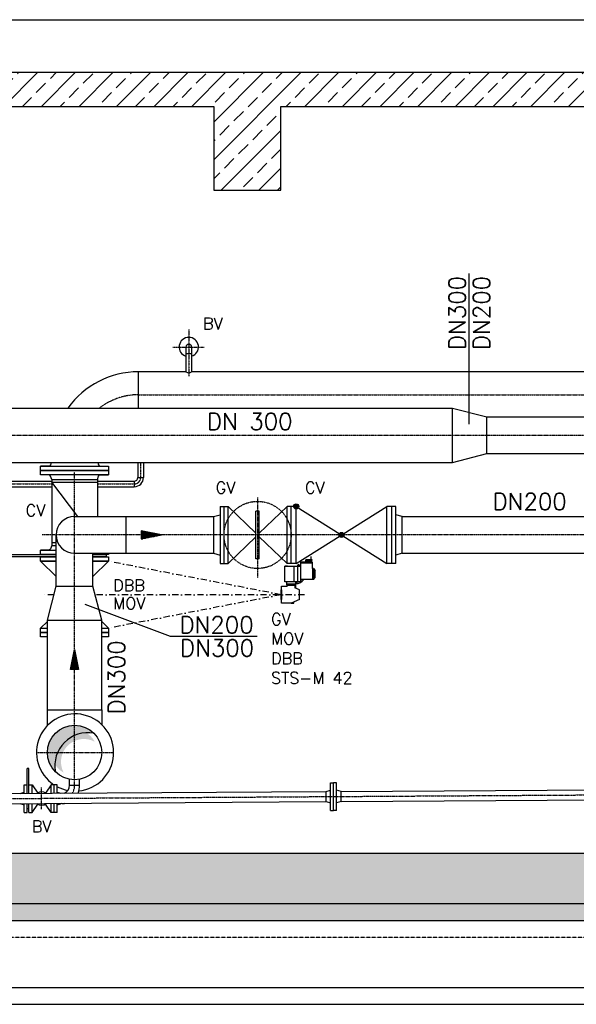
# Model space of a CAD drawing. Header units: millimetres. Extents: x -197187 to 241957296, y -45270 to 70505.
# Tile 97 of 116: x 74854 to 78172, y -28310 to -22445. Entities that reach past the tile are written whole.
import ezdxf
from ezdxf.enums import TextEntityAlignment as Align

# ---------------------------------------------------------------- set-up
doc = ezdxf.new("R2010")
doc.units = ezdxf.units.MM
doc.header["$LTSCALE"] = 0.5
doc.linetypes.add('DASHDOT', pattern=[1, 0.5, -0.25, 0, -0.25])
doc.linetypes.add('HIDDEN', pattern=[0.375, 0.25, -0.125])
for name, color, linetype in [('21', 7, 'Continuous'), ('41', 7, 'Continuous'), ('42', 7, 'Continuous'), ('45', 7, 'Continuous'), ('P-MU025ENTLÜ', 7, 'Continuous'), ('P-MU050ENTL', 7, 'Continuous'), ('P-MU150AUSL', 7, 'Continuous'), ('P-MU150EINL', 7, 'Continuous'), ('P-MU200EINL', 7, 'Continuous'), ('P-MU250AUSL1', 7, 'Continuous'), ('P-MU300AUSL', 7, 'Continuous')]:
    doc.layers.add(name, color=color, linetype=linetype)
doc.styles.add('ROMANS', font='ROMANS', dxfattribs={"height": 0.2})
pattern_1 = [(45, (123557.7247622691, -877.6500483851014), (-112.2532015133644, 112.2532015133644), []), (45, (123669.9780122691, -877.6500483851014), (-112.2532015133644, 112.2532015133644), [79.375, -39.6875])]

# ---------------------------------------------------------------- blocks, each defined once
blk = doc.blocks.new('FPFEIL')
at = {"layer": '41', "color": 7, "linetype": 'Continuous'}
for p, q in [((-99.99980000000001, 18.5851), (-92.9259, 18.5851)), ((-99.99980000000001, 15.7051), (-78.52590000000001, 15.7051)), ((-99.99980000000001, 12.8251), (-64.1259, 12.8251)), ((-99.99980000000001, 12.8251), (-64.1259, 12.8251)), ((-99.99980000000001, 9.9452), (-49.7259, 9.9452)), ((-99.99980000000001, 7.0652), (-35.3259, 7.0652)), ((-99.99980000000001, 4.1852), (-20.926, 4.1852)), ((-99.99980000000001, 4.1852), (-20.926, 4.1852)), ((-99.99980000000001, 1.3052), (-6.526000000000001, 1.3052)), ((-99.99980000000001, -1.5748), (-7.874000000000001, -1.5748)), ((-99.99980000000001, -4.454800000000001), (-22.274, -4.454800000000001)), ((-99.99980000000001, -4.454800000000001), (-22.274, -4.454800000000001)), ((-99.99980000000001, -7.3348), (-36.6739, -7.3348)), ((-99.99980000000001, -10.2148), (-51.0739, -10.2148)), ((-99.99980000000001, -13.0948), (-65.4739, -13.0948)), ((-99.99980000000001, -13.0948), (-65.4739, -13.0948)), ((-99.99980000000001, -15.9748), (-79.8739, -15.9748)), ((-99.99980000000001, -18.8548), (-94.2739, -18.8548))]:
    blk.add_line(p, q, dxfattribs=at)
blk.add_lwpolyline([(0, 0), (-99.99980000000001, -20), (-99.99980000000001, 20), (0, 0)], close=True, dxfattribs=at)

msp = doc.modelspace()

# ---------------------------------------------------------------- hatches: boundary and pattern name
at = {"lineweight": 5}
h = msp.add_hatch(dxfattribs=at)
h.set_pattern_fill('ANSI33', color=256, scale=25)
h.set_pattern_definition(pattern_1)
h.paths.add_polyline_path([(80638.29109379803, -22760.15967597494), (71680.85854826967, -22760.15967597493), (71680.85854826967, -22960.89771979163), (76010.79109379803, -22960.89771979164), (76010.79109379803, -23460.89771979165), (76410.79109379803, -23460.89771979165), (76410.79109379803, -22960.89771979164), (80150.79109379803, -22960.89771979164), (80150.79109379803, -23460.89771979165), (80550.79109379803, -23460.89771979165), (80550.79109379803, -22960.89771979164), (80638.29109379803, -22960.89771979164)])
h.paths.add_polyline_path([(80728.29109379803, -22760.15967597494), (80638.29109379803, -22760.15967597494), (80638.29109379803, -22960.89771979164), (80728.29109379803, -22960.89771979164)])
h.paths.add_polyline_path([(80980.79109379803, -22760.15967597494), (80728.29109379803, -22760.15967597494), (80728.29109379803, -22960.89771979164), (80980.79109379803, -22960.89771979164)])
h.paths.add_polyline_path([(81233.29109379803, -22760.15967597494), (80980.79109379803, -22760.15967597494), (80980.79109379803, -22960.89771979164), (81233.29109379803, -22960.89771979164)])
h.paths.add_polyline_path([(81323.29109379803, -22760.15967597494), (81233.29109379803, -22760.15967597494), (81233.29109379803, -22960.89771979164), (81323.29109379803, -22960.89771979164)])
h.paths.add_polyline_path([(84871.50332208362, -22960.89771979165), (84871.50332208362, -22760.15967597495), (81323.29109379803, -22760.15967597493), (81323.29109379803, -22960.89771979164)])
h = msp.add_hatch(dxfattribs=at)
h.set_pattern_fill('ANSI33', color=256, scale=25)
h.set_pattern_definition(pattern_1)
h.paths.add_polyline_path([(71830.79109379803, -22980.89771979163), (71850.79109379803, -22960.89771979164), (72060.79109379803, -22960.89771979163), (72080.79109379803, -22980.89771979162), (72080.79109379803, -27409.87194976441), (84480.79109379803, -27409.87194976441), (84480.79109379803, -22980.89771979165), (84500.79109379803, -22960.89771979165), (84710.79109379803, -22960.89771979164), (84730.79109379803, -22980.89771979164), (84730.79109379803, -27709.87194976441), (71830.79109379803, -27709.87194976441)])
h = msp.add_hatch(color=256)
h.dxf.hatch_style = 1
h.paths.add_polyline_path([(75120.54153757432, -26749.62239354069), (75066.27515058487, -26695.35600655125, 0.4142135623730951), (75066.27515058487, -26924.38789297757, -0.247011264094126)])
h.paths.add_polyline_path([(75295.30703701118, -26695.35600655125, 0.4142135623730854), (75066.27515058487, -26695.35600655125), (75120.54153757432, -26749.62239354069, -0.2470112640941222)])
h = msp.add_hatch(dxfattribs=at)
h.set_pattern_fill('ANSI36', color=256, scale=10)
h.set_pattern_definition([(45, (123557.7247622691, -101318.064885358), (16.83798022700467, 61.73926083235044), [79.375, -15.875, 0, -15.875])])
h.paths.add_polyline_path([(72080.79109379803, -27709.87194976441), (71630.79109379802, -27709.87194976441), (71630.79109379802, -27809.87194976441), (72080.79109379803, -27809.87194976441)])
h.paths.add_polyline_path([(72980.79109379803, -27709.87194976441), (72080.79109379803, -27709.87194976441), (72080.79109379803, -27809.87194976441), (72980.79109379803, -27809.87194976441)])
h.paths.add_polyline_path([(84930.79109379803, -27709.87194976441), (72980.79109379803, -27709.87194976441), (72980.79109379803, -27809.87194976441), (84930.79109379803, -27809.87194976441)])
at = {"layer": 'P-MU150AUSL', "linetype": 'Continuous'}
h = msp.add_hatch(color=256, dxfattribs=at)
edge = h.paths.add_edge_path()
edge.add_arc((73540.79109422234, -26809.87194955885), 84.14999952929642, 29.12381668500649, 241.8286833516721)
edge.add_arc((73574.57399379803, -26843.09784976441), 84.14999999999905, 61.82868333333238, 209.1238166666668, ccw=False)
edge = h.paths.add_edge_path()
edge.add_arc((74380.79109540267, -26809.87195022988), 136.5000003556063, 27.967090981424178, 241.53511598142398, ccw=False)
edge.add_arc((74436.29159379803, -26865.8567497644), 136.4999999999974, 61.53511666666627, 207.9670916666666)
edge.add_arc((75180.79109540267, -26809.87195022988), 136.5000003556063, 27.967090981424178, 241.53511598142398, ccw=False)
edge.add_arc((75236.29159379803, -26865.8567497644), 136.4999999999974, 61.53511666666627, 207.9670916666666)

# ---------------------------------------------------------------- linework, layer by layer
for p, q in [((73282.79109379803, -22444.735659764), (84871.50332208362, -22444.735659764)), ((76010.79109379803, -22960.89771979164), (76010.79109379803, -23460.89771979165)), ((76410.79109379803, -23460.89771979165), (76410.79109379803, -22960.89771979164)), ((76010.79109379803, -23460.89771979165), (76410.79109379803, -23460.89771979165)), ((76598.58352819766, -25676.88798013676), (76527.6171206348, -25676.88798013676)), ((76527.6171206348, -25676.88798013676), (76527.6171206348, -25793.31785488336)), ((76598.58352819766, -25682.61834954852), (76527.6171206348, -25682.61834954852)), ((76596.04994853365, -25662.61078566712), (76559.38235442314, -25662.61078566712)), ((76598.58352819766, -25713.71938329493), (76598.58352819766, -25676.88798013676)), ((76489.13347243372, -25793.31785488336), (76489.13347243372, -25700.02015994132)), ((76512.05495008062, -25793.31785488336), (76512.05495008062, -25700.02015994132)), ((76604.31389760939, -25713.71938329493), (76598.58352819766, -25713.71938329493)), ((76600.09817581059, -25713.71938329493), (76600.09817581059, -25779.61863152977)), ((76604.31389760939, -25713.71938329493), (76615.77463643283, -25725.18012211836)), ((76604.31389760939, -25713.71938329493), (76604.31389760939, -25779.61863152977)), ((76615.77463643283, -25768.15789270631), (76615.77463643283, -25725.18012211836)), ((76443.29051713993, -25805.8618349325), (76500.59421125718, -25805.8618349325)), ((76604.31389760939, -25779.61863152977), (76527.6171206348, -25779.61863152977)), ((76604.31389760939, -25779.61863152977), (76615.77463643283, -25768.15789270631)), ((76443.29051713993, -25809.64140327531), (76449.02088655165, -25815.37177268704)), ((76494.86384184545, -25815.37177268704), (76449.02088655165, -25815.37177268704)), ((76449.02088655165, -25815.37177268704), (76449.02088655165, -25819.73121741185)), ((76500.59421125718, -25809.64140327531), (76494.86384184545, -25815.37177268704)), ((76494.86384184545, -25815.37177268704), (76494.86384184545, -25829.49889254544)), ((76522.36961502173, -25841.22010270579), (76494.86384184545, -25829.49889254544)), ((76522.36961502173, -25898.52379682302), (76522.36961502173, -25841.22010270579)), ((76522.36961502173, -25898.52379682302), (76471.94236419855, -25920.01268211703)), ((76471.94236419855, -25920.01268211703), (76487.09454570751, -25920.01268211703)), ((76487.09454570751, -25920.01268211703), (76487.09454570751, -25913.55578658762)), ((75018.84109379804, -26555.87194976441), (75018.84109379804, -26021.87194976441)), ((75018.84109379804, -26021.87194976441), (75342.74109379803, -26021.87194976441)), ((75342.74109379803, -26555.87194976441), (75342.74109379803, -26021.87194976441)), ((75018.84109379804, -26555.87194976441), (75342.74109379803, -26555.87194976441)), ((75018.84109379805, -26649.52307933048), (75018.84109379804, -26555.87194976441)), ((75342.74109379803, -26555.87194976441), (75342.74109379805, -26643.68732734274))]:
    msp.add_line(p, q)
for points in [[(84871.50332208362, -22760.15967597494), (71680.85854826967, -22760.15967597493), (71680.85854826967, -22960.89771979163), (76010.79109379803, -22960.89771979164)], [(76410.79109379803, -22960.89771979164), (80150.79109379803, -22960.89771979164)], [(75071.24109379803, -25644.87194976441), (74552.29109379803, -25644.87194976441), (74552.29109379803, -25629.87194976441), (75071.24109379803, -25629.87194976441)], [(75290.34109379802, -25629.87194976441), (75369.29109379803, -25629.87194976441), (75369.29109379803, -25644.87194976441), (75290.34109379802, -25644.87194976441)], [(76554.8317669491, -25665.475970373), (76590.83354169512, -25665.475970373), (76590.83354169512, -25676.88798013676), (76536.70681026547, -25676.88798013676)], [(76563.93294189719, -25659.74560096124), (76596.04994853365, -25659.74560096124), (76596.04994853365, -25665.475970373), (76554.8317669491, -25665.475970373)], [(76563.93294189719, -25659.74560096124), (76590.83354169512, -25659.74560096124), (76590.83354169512, -25642.80818627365)], [(76527.6171206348, -25793.31785488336), (76434.69496302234, -25793.31785488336), (76434.69496302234, -25700.02015994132), (76527.6171206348, -25700.02015994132)], [(76443.29051713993, -25793.31785488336), (76443.29051713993, -25809.64140327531), (76500.59421125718, -25809.64140327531), (76500.59421125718, -25793.31785488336)], [(76471.94236419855, -25920.01268211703), (76414.6386700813, -25920.01268211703), (76414.6386700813, -25819.73121741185), (76449.02088655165, -25819.73121741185)]]:
    msp.add_lwpolyline(points)
msp.add_lwpolyline([(76412.34652231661, -25898.52379682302), (76412.34652231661, -25841.22010270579), (76414.6386700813, -25841.22010270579), (76414.6386700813, -25898.52379682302)], close=True)
msp.add_circle((75180.79109379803, -26809.87194976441), 161.9499999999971)
for centre, radius, start, end in [((76500.59421125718, -26148.37983190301), 453.1766833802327, 96.75989440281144, 98.36138331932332), ((76500.59421125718, -26148.37983190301), 453.1766833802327, 86.58142675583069, 89.12260578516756), ((76500.59421125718, -25746.66900741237), 57.30369411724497, 61.86350905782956, 76.20022950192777), ((76500.59421125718, -25746.66900741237), 57.30369411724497, 270, 324.900367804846), ((76500.59421125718, -25746.66900741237), 48.70813999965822, 270, 286.7200656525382), ((76500.59421125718, -25746.66900741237), 48.70813999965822, 303.6964219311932, 317.4315457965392), ((75259.49617329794, -26888.57702926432), 196.5115303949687, 79.50015368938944, 190.4998463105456)]:
    msp.add_arc(centre, radius, start, end)
at = {"layer": '21', "linetype": 'Continuous', "ltscale": 10}
for p, q in [((75071.24109379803, -25818.87194976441), (75290.34109379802, -25818.87194976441)), ((72080.79109379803, -27409.87194976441), (84480.79109379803, -27409.87194976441)), ((71630.79109379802, -27709.87194976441), (84930.79109379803, -27709.87194976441)), ((71830.79109379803, -27709.87194976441), (84730.79109379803, -27709.87194976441)), ((71630.79109379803, -27809.87194976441), (84930.79109379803, -27809.87194976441))]:
    msp.add_line(p, q, dxfattribs=at)
at = {"layer": '21', "linetype": 'HIDDEN', "ltscale": 10}
msp.add_line((72080.79109379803, -27909.87194976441), (84480.79109379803, -27909.87194976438), dxfattribs=at)
at = {"layer": '21', "linetype": 'Continuous'}
for p, q in [((71630.79109379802, -28209.87194976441), (84930.79109379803, -28209.87194976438)), ((71630.79109379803, -28309.87194976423), (84930.79109379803, -28309.87194976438))]:
    msp.add_line(p, q, dxfattribs=at)
at = {"layer": '41', "linetype": 'Continuous', "ltscale": 10}
for p, q in [((75071.24109379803, -25818.87194976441), (75071.24109379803, -25513.87194976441)), ((75290.34109379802, -25818.87194976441), (75290.34109379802, -25623.42194976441))]:
    msp.add_line(p, q, dxfattribs=at)
at = {"layer": '45', "linetype": 'DASHDOT', "ltscale": 10}
msp.add_line((75561.79109379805, -24678.87194976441), (79861.24109379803, -24678.87194976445), dxfattribs=at)
at = {"layer": 'P-MU025ENTLÜ', "linetype": 'DASHDOT', "ltscale": 10}
for p, q in [((75861.79109379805, -24289.44754989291), (75861.79109379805, -24569.68954989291)), ((75766.81889379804, -24394.57194989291), (75952.63629379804, -24394.57194989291)), ((75574.79109379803, -25081.82194976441), (75574.79109379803, -25171.87194976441)), ((74552.38722179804, -25209.87194976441), (75044.29109379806, -25209.87194976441)), ((75317.29109379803, -25209.87194976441), (75536.79109379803, -25209.87194976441))]:
    msp.add_line(p, q, dxfattribs=at)
at = {"layer": 'P-MU025ENTLÜ', "linetype": 'Continuous', "ltscale": 10}
for p, q in [((75557.94109379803, -25081.82194976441), (75557.94109379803, -25171.87194976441)), ((75591.64109379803, -25081.82194976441), (75591.64109379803, -25171.87194976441)), ((74547.87229799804, -25193.0219497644), (75044.29109379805, -25193.0219497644)), ((75317.29109379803, -25193.0219497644), (75536.79109379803, -25193.0219497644)), ((75536.79109379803, -25193.0219497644), (75536.79109379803, -25226.7219497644)), ((75557.94109379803, -25171.87194976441), (75591.64109379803, -25171.87194976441)), ((74610.79109379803, -25226.7219497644), (75044.29109379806, -25226.7219497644)), ((75317.29109379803, -25226.7219497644), (75536.79109379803, -25226.7219497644))]:
    msp.add_line(p, q, dxfattribs=at)
at = {"layer": 'P-MU025ENTLÜ', "linetype": 'HIDDEN', "ltscale": 10}
msp.add_arc((75536.79109379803, -25171.87194976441), 38, 270, 0, dxfattribs=at)
at = {"layer": 'P-MU025ENTLÜ', "linetype": 'Continuous', "ltscale": 10}
for radius in [21.15, 54.85]:
    msp.add_arc((75536.79109379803, -25171.87194976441), radius, 270, 0, dxfattribs=at)
at = {"layer": 'P-MU050ENTL', "linetype": 'Continuous', "ltscale": 10}
for p, q in [((74909.08869379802, -26904.26394976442), (74899.08869379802, -26904.26394976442)), ((74899.08869379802, -27053.35334976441), (74899.08869379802, -26904.26394976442)), ((74909.08869379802, -27053.29084976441), (74909.08869379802, -26904.26394976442)), ((75150.44009379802, -27003.97654976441), (75150.44009379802, -26968.95249319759)), ((75210.85769379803, -27004.05814976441), (75210.85769379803, -26969.00649052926)), ((74881.08869379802, -27001.76394976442), (74899.08869379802, -27001.76394976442)), ((74881.08869379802, -27053.4658497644), (74881.08869379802, -27001.76394976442)), ((74909.08869379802, -27001.76394976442), (74927.08869379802, -27001.76394976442)), ((74927.08869379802, -27001.76394976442), (74961.35139379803, -27051.35474976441)), ((74927.08869379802, -27053.17824976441), (74927.08869379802, -27001.76394976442)), ((75041.08869379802, -27001.76394976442), (75006.82599379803, -27051.35474976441)), ((75077.08869379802, -27001.76394976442), (75041.08869379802, -27001.76394976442)), ((75041.08869379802, -27052.46564976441), (75041.08869379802, -27001.76394976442)), ((75059.08869379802, -27052.3531497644), (75059.08869379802, -27001.76394976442)), ((75077.08869379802, -27052.24054976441), (75077.08869379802, -27001.76394976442)), ((75150.44009379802, -27003.97654976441), (75210.85769379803, -27004.05814976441)), ((76767.9246466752, -27041.67041207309), (80912.98109379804, -27015.75792007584)), ((72444.92166290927, -27068.69532274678), (76679.9858957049, -27042.22015420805)), ((74855.92019379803, -27053.62314976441), (74881.08869379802, -27046.87924976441)), ((75077.08869379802, -27046.87924976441), (75096.64109379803, -27052.11834976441)), ((76769.97757627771, -27101.95883450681), (80915.0329528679, -27076.04634920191)), ((72446.97810820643, -27128.98372320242), (76679.98109379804, -27102.52144038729)), ((74854.08869379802, -27114.41394976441), (74881.08869379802, -27121.64864976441)), ((74881.08869379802, -27166.76394976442), (74881.08869379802, -27113.76714976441)), ((74899.08869379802, -27166.76394976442), (74899.08869379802, -27113.6545497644)), ((74909.08869379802, -27146.26394976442), (74899.08869379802, -27146.26394976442)), ((74909.08869379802, -27166.76394976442), (74909.08869379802, -27113.5920497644)), ((74927.08869379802, -27166.76394976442), (74927.08869379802, -27113.47954976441)), ((74927.08869379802, -27166.76394976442), (74961.35139379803, -27117.17314976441)), ((75041.08869379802, -27166.76394976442), (75006.82599379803, -27117.17314976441)), ((75041.08869379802, -27166.76394976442), (75041.08869379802, -27112.76684976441)), ((75059.08869379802, -27166.76394976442), (75059.08869379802, -27112.65434976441)), ((75077.08869379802, -27166.76394976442), (75077.08869379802, -27112.5418497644)), ((75077.08869379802, -27121.64864976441), (75095.93869379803, -27116.5976497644)), ((75104.08869379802, -27114.41394976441), (75090.38729379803, -27118.08524976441)), ((75104.08869379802, -27114.41394976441), (75104.08869379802, -27112.3730497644)), ((74881.08869379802, -27166.76394976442), (74899.08869379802, -27166.76394976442)), ((74909.08869379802, -27166.76394976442), (74927.08869379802, -27166.76394976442)), ((75077.08869379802, -27166.76394976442), (75041.08869379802, -27166.76394976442))]:
    msp.add_line(p, q, dxfattribs=at)
at = {"layer": 'P-MU050ENTL', "linetype": 'DASHDOT', "ltscale": 10}
for p, q in [((74984.08869379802, -27147.6888497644), (74984.08869379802, -27017.5773497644)), ((72280.79109379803, -27099.87194976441), (81078.79109379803, -27044.87194976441))]:
    msp.add_line(p, q, dxfattribs=at)
at = {"layer": 'P-MU050ENTL', "linetype": 'Continuous'}
for p, q in [((76679.98109379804, -27042.22144088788), (76706.98109379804, -27034.98674088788)), ((76706.98109379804, -27154.87144088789), (76706.98109379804, -26989.87144088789)), ((76706.98109379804, -26989.87144088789), (76724.98109379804, -26989.87144088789)), ((76724.98109379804, -27154.87144088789), (76724.98109379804, -26989.87144088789)), ((76742.98109379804, -26989.87144088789), (76724.98109379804, -26989.87144088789)), ((76742.98109379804, -27154.87144088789), (76742.98109379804, -26989.87144088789)), ((76769.98109379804, -27042.22144088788), (76742.98109379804, -27034.98674088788)), ((76679.98109379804, -27102.52144088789), (76679.98109379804, -27042.22144088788)), ((76769.98109379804, -27102.52144088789), (76769.60409379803, -27042.22254088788)), ((76769.98109379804, -27102.52144088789), (76769.98109379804, -27042.22144088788)), ((76679.98109379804, -27102.52144088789), (76706.98109379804, -27109.75614088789)), ((76706.98109379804, -27154.87144088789), (76724.98109379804, -27154.87144088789)), ((76742.98109379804, -27154.87144088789), (76724.98109379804, -27154.87144088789)), ((76769.98109379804, -27102.52144088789), (76742.98109379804, -27109.75614088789))]:
    msp.add_line(p, q, dxfattribs=at)
at = {"layer": 'P-MU050ENTL', "linetype": 'Continuous', "ltscale": 10}
for centre, radius, start, end in [((75104.79109379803, -27008.2648497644), 45.85, 287.5265833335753, 5.366686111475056), ((75104.79109379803, -27008.2648497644), 106.15, 335.9842833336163, 2.271236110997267), ((74984.08869379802, -27084.26394976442), 40, 52.17462777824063, 128.5417222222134), ((74984.08869379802, -27084.26394976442), 40, 226.5339499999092, 314.1823999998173), ((75104.08869379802, -27008.26394976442), 106.15, 270, 281.6172972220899)]:
    msp.add_arc(centre, radius, start, end, dxfattribs=at)
at = {"layer": 'P-MU050ENTL', "linetype": 'DASHDOT', "ltscale": 10}
msp.add_arc((75104.90989379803, -27008.26504976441), 76, 325.1599055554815, 3.20379999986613, dxfattribs=at)
at = {"layer": 'P-MU150AUSL'}
for start, end in [(275.6733898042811, 236.5435556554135), (242.3761308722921, 259.3813963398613)]:
    msp.add_arc((75183.73269379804, -26809.87194976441), 230.0021739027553, start, end, dxfattribs=at)
at = {"layer": 'P-MU150EINL', "linetype": 'DASHDOT', "ltscale": 10}
msp.add_arc((75561.79109379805, -25059.87194976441), 381, 90, 127.5783926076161, dxfattribs=at)
at = {"layer": 'P-MU200EINL'}
for p, q in [((75844.94109379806, -24394.57194989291), (75844.94109379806, -24474.57194989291)), ((75878.64109379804, -24394.57194989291), (75878.64109379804, -24474.57194989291)), ((75844.94109379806, -24432.57194989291), (75878.64109379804, -24432.57194989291)), ((75844.94109379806, -24474.57194989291), (75844.94109379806, -24542.3719498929)), ((75878.64109379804, -24474.57194989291), (75878.64109379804, -24542.3719498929)), ((75561.79109379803, -24757.92194976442), (75561.79109379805, -24542.37194976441)), ((75844.94109379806, -24542.37194976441), (75561.79109379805, -24542.37194976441)), ((79365.34109379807, -24542.37194976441), (75878.64109379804, -24542.37194976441)), ((75044.29109379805, -25183.87194976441), (75317.29109379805, -25183.87194976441)), ((75044.29109379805, -25183.87194976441), (75044.29109379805, -25559.87194976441)), ((75044.29109379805, -25199.87194976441), (75317.29109379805, -25199.87194976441)), ((75199.33234379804, -25404.32194976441), (75044.29109379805, -25199.87194976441)), ((75317.29109379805, -25183.87194976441), (75317.29109379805, -25404.32194976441)), ((75044.29109379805, -25559.87194976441), (75071.24109379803, -25559.87194976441)), ((75044.29109379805, -25559.87194976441), (75044.29109379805, -25575.87194976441)), ((75026.19064284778, -25603.87194976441), (75071.24109379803, -25603.87194976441)), ((75044.29109379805, -25575.87194976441), (75071.24109379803, -25575.87194976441)), ((74978.29109379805, -25670.87194976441), (75071.24109379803, -25670.87194976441)), ((74978.29109379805, -25670.87194976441), (75071.24109379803, -25762.21540655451)), ((75290.34109379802, -25670.87194976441), (75383.29109379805, -25670.87194976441)), ((75383.29109379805, -25670.87194976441), (75290.34109379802, -25762.21540655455)), ((76497.62882791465, -25812.60678661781), (76497.62882791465, -25830.67715365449)), ((75018.84109379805, -26029.02281396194), (74978.29109379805, -26068.87194976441)), ((75342.74109379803, -26029.02281396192), (75383.29109379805, -26068.87194976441))]:
    msp.add_line(p, q, dxfattribs=at)
at = {"layer": 'P-MU200EINL', "linetype": 'Continuous', "ltscale": 10}
for p, q in [((77637.79109379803, -25029.42194976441), (77637.79109379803, -24810.32194976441)), ((77637.79109379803, -24810.32194976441), (79368.79109379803, -24810.32194976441)), ((77637.79109379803, -25029.42194976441), (79368.79109379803, -25029.42194976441)), ((76009.79109379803, -25404.32194976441), (76047.79109379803, -25394.13994976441)), ((76047.79109379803, -25343.87194976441), (76047.79109379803, -25683.87194976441)), ((76047.79109379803, -25343.87194976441), (76095.79109379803, -25343.87194976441)), ((76071.79109379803, -25683.87194976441), (76071.79109379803, -25343.87194976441)), ((76095.79109379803, -25683.87194976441), (76095.79109379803, -25343.87194976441)), ((76095.79109379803, -25343.87194976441), (76261.79109379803, -25503.28374976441)), ((76261.79109379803, -25656.37194976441), (76261.79109379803, -25371.37194976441)), ((76281.79109379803, -25371.37194976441), (76261.79109379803, -25371.37194976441)), ((76281.79109379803, -25503.28374976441), (76447.79109379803, -25343.87194976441)), ((76281.79109379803, -25656.37194976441), (76281.79109379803, -25371.37194976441)), ((76501.79109379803, -25343.87194976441), (76447.79109379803, -25343.87194976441)), ((76447.79109379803, -25683.87194976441), (76447.79109379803, -25343.87194976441)), ((76471.79109379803, -25683.87194976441), (76471.79109379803, -25343.87194976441)), ((76501.79109379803, -25683.87194976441), (76501.79109379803, -25343.87194976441)), ((76501.79109379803, -25683.87194976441), (76501.79109379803, -25343.87194976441)), ((76501.79109379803, -25683.87194976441), (77041.79109379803, -25343.87194976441)), ((76501.79109379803, -25343.87194976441), (77041.79109379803, -25683.87194976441)), ((75180.79109379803, -25404.32194976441), (76009.79109379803, -25404.32194976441)), ((75485.79109379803, -25404.32194976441), (75485.79109379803, -25623.42194976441)), ((76009.79109379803, -25404.32194976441), (76009.79109379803, -25623.42194976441)), ((77133.79109379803, -25404.32194976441), (79541.79109379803, -25404.32194976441)), ((76261.79109379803, -25524.46014976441), (76095.79109379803, -25683.87194976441)), ((76447.79109379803, -25683.87194976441), (76281.79109379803, -25524.46014976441)), ((75180.79109379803, -25623.42194976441), (76009.79109379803, -25623.42194976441)), ((76009.79109379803, -25623.42194976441), (76047.79109379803, -25633.60394976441)), ((77133.79109379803, -25623.42194976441), (79541.79109379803, -25623.42194976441)), ((76047.79109379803, -25683.87194976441), (76095.79109379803, -25683.87194976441)), ((76281.79109379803, -25656.37194976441), (76261.79109379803, -25656.37194976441)), ((76501.79109379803, -25683.87194976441), (76447.79109379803, -25683.87194976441))]:
    msp.add_line(p, q, dxfattribs=at)
at = {"layer": 'P-MU200EINL', "linetype": 'DASHDOT', "ltscale": 10}
for p, q in [((76271.79109379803, -25290.2642497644), (76271.79109379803, -25769.87194976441)), ((79665.79109379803, -25513.87194976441), (74986.90341466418, -25513.87194976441))]:
    msp.add_line(p, q, dxfattribs=at)
at = {"layer": 'P-MU200EINL', "linetype": 'Continuous', "ltscale": 100}
for p, q in [((77041.79109379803, -25683.87194976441), (77041.79109379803, -25343.87194976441)), ((77095.79109379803, -25343.87194976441), (77041.79109379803, -25343.87194976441)), ((77071.79109379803, -25683.87194976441), (77071.79109379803, -25343.87194976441)), ((77095.79109379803, -25683.87194976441), (77095.79109379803, -25343.87194976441)), ((77133.79109379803, -25404.32194976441), (77095.79109379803, -25394.13994976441)), ((77133.79109379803, -25623.42194976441), (77133.79109379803, -25404.32194976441)), ((77133.79109379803, -25623.42194976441), (77095.79109379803, -25633.60394976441)), ((77095.79109379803, -25683.87194976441), (77041.79109379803, -25683.87194976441))]:
    msp.add_line(p, q, dxfattribs=at)
at = {"layer": 'P-MU200EINL', "linetype": 'DASHDOT', "ltscale": 150}
for p, q in [((76412.34652231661, -25869.87194976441), (75383.29109379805, -25670.87194976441)), ((75058.07656177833, -25869.87194976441), (74994.22718420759, -25869.87194976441)), ((76551.04367208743, -25869.87194976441), (75303.50562581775, -25869.87194976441)), ((76412.34652231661, -25869.87194976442), (75383.29109379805, -26068.87194976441))]:
    msp.add_line(p, q, dxfattribs=at)
at = {"layer": 'P-MU200EINL'}
for points in [[(75042.27234379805, -25081.82194976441), (75037.55438725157, -25095.7275059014, -0.3213472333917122), (75026.19064284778, -25103.87194976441), (74978.29109379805, -25103.87194976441)], [(75319.30984379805, -25081.82194976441), (75324.02780034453, -25095.7275059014, 0.3213472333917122), (75335.39154474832, -25103.87194976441), (75383.29109379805, -25103.87194976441)], [(75044.29109379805, -25183.87194976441), (75037.55438725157, -25164.01639362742, 0.3213472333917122), (75026.19064284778, -25155.87194976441), (74978.29109379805, -25155.87194976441)], [(75317.29109379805, -25183.87194976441), (75324.02780034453, -25164.01639362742, -0.3213472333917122), (75335.39154474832, -25155.87194976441), (75383.29109379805, -25155.87194976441)], [(75044.29109379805, -25575.87194976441), (75037.55438725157, -25595.7275059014, -0.3213472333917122), (75026.19064284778, -25603.87194976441), (74978.29109379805, -25603.87194976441)]]:
    msp.add_lwpolyline(points, format="xyb", dxfattribs=at)
for points in [[(75383.29109379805, -25129.87194976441), (74978.29109379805, -25129.87194976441), (74978.29109379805, -25103.87194976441), (75383.29109379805, -25103.87194976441)], [(74978.29109379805, -25129.87194976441), (75383.29109379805, -25129.87194976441), (75383.29109379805, -25155.87194976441), (74978.29109379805, -25155.87194976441)]]:
    msp.add_lwpolyline(points, close=True, dxfattribs=at)
for points in [[(75071.24109379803, -25629.87194976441), (74978.29109379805, -25629.87194976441), (74978.29109379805, -25603.87194976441), (75071.24109379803, -25603.87194976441)], [(75383.29109379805, -25623.42194976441), (75383.29109379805, -25629.87194976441), (75290.34109379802, -25629.87194976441)], [(75071.24109379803, -25670.87194976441), (74978.29109379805, -25670.87194976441), (74978.29109379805, -25644.87194976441), (75071.24109379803, -25644.87194976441)], [(75290.34109379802, -25644.87194976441), (75383.29109379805, -25644.87194976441), (75383.29109379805, -25670.87194976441), (75290.34109379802, -25670.87194976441)], [(75018.84109379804, -26094.87194976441), (74978.29109379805, -26094.87194976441), (74978.29109379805, -26068.87194976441), (75018.84109379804, -26068.87194976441)], [(75018.84109379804, -26120.87194976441), (74978.29109379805, -26120.87194976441), (74978.29109379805, -26094.87194976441), (75018.84109379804, -26094.87194976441)], [(75342.74109379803, -26068.87194976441), (75383.29109379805, -26068.87194976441), (75383.29109379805, -26094.87194976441), (75342.74109379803, -26094.87194976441)], [(75342.74109379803, -26094.87194976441), (75383.29109379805, -26094.87194976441), (75383.29109379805, -26120.87194976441), (75342.74109379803, -26120.87194976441)]]:
    msp.add_lwpolyline(points, dxfattribs=at)
at = {"layer": 'P-MU200EINL', "linetype": 'DASHDOT', "ltscale": 10}
msp.add_circle((76271.79109379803, -25513.87194976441), 200, dxfattribs=at)
at = {"layer": 'P-MU200EINL', "linetype": 'Continuous', "ltscale": 10}
for radius in [15, 12, 9, 6, 3, 3]:
    msp.add_circle((76501.79109379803, -25343.87194976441), radius, dxfattribs=at)
at = {"layer": 'P-MU200EINL', "linetype": 'Continuous', "ltscale": 100}
for radius in [15, 12, 9, 6, 3]:
    msp.add_circle((76771.79109379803, -25513.87194976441), radius, dxfattribs=at)
at = {"layer": 'P-MU200EINL'}
for centre, radius, start, end in [((75861.79109379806, -24394.57194989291), 57.49999999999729, 287.0402527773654, 252.9597472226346), ((75861.79109379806, -24394.57194989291), 16.85, 0, 180), ((75561.79109379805, -25059.87194976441), 517.5, 90, 144.3044412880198), ((75861.79109379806, -24516.25015722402), 31.08489266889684, 237.1757472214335, 302.8242527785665)]:
    msp.add_arc(centre, radius, start, end, dxfattribs=at)
at = {"layer": 'P-MU200EINL', "linetype": 'Continuous', "ltscale": 10}
msp.add_arc((75180.79109379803, -25513.87194976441), 109.55, 90, 270, dxfattribs=at)
at = {"layer": 'P-MU250AUSL1', "linetype": 'DASHDOT', "ltscale": 10}
for p, q in [((75180.79109379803, -27004.01754976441), (75180.79109379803, -25138.87194976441)), ((74952.74371796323, -26809.87194976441), (75414.72166963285, -26809.87194976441))]:
    msp.add_line(p, q, dxfattribs=at)
at = {"layer": 'P-MU250AUSL1', "linetype": 'Continuous', "ltscale": 10}
for p, q in [((75018.84109379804, -26021.87194976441), (75071.24109379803, -25818.87194976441)), ((75342.74109379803, -26021.87194976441), (75290.34109379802, -25818.87194976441)), ((75241.63471385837, -25926.22699573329), (75751.00601972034, -26116.78892654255)), ((75751.00601972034, -26116.78892654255), (76269.58568383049, -26116.78892654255))]:
    msp.add_line(p, q, dxfattribs=at)
at = {"layer": 'P-MU300AUSL', "linetype": 'Continuous', "ltscale": 10}
for p, q in [((77532.38769379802, -24853.83464102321), (77532.38769379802, -23955.75978055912)), ((73254.64109379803, -24757.92194976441), (77434.79109379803, -24757.92194976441)), ((77434.79109379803, -24757.92194976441), (77637.79109379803, -24810.32194976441)), ((77434.79109379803, -25081.82194976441), (77637.79109379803, -25029.42194976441)), ((74542.74109379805, -25081.82194976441), (77044.29109379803, -25081.82194976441))]:
    msp.add_line(p, q, dxfattribs=at)
at = {"layer": 'P-MU300AUSL', "linetype": 'Continuous', "ltscale": 100}
for p, q in [((77434.79109379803, -25081.82194976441), (77434.79109379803, -24757.92194976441)), ((77044.29109379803, -25081.82194976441), (77434.79109379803, -25081.82194976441))]:
    msp.add_line(p, q, dxfattribs=at)
at = {"layer": 'P-MU300AUSL', "linetype": 'DASHDOT', "ltscale": 10}
msp.add_line((73037.79109379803, -24919.87194976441), (80471.24109379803, -24919.87194976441), dxfattribs=at)

# ---------------------------------------------------------------- block references
at = {"layer": '41', "linetype": 'Continuous', "ltscale": 10, "xscale": 1.200001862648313, "yscale": 1.200001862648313, "rotation": 90}
msp.add_blockref('FPFEIL', (75180.79109379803, -26196.45921723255), dxfattribs=at)
at = {"layer": 'P-MU200EINL', "linetype": 'Continuous', "ltscale": 10, "xscale": 1.200001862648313, "yscale": -1.200001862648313}
msp.add_blockref('FPFEIL', (75698.56389379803, -25513.87194976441), dxfattribs=at)

# ---------------------------------------------------------------- texts
at = {"layer": '42', "linetype": 'Continuous', "ltscale": 10, "style": 'ROMANS'}
msp.add_text('CV', height=70, dxfattribs=at).set_placement((74889.02924181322, -25402.56658517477))
at = {"layer": 'P-MU025ENTLÜ', "linetype": 'Continuous', "ltscale": 10, "style": 'ROMANS'}
msp.add_text('BV', height=70, dxfattribs=at).set_placement((75946.17509379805, -24289.99984989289))
at = {"layer": 'P-MU050ENTL', "linetype": 'Continuous', "ltscale": 10, "style": 'ROMANS'}
msp.add_text('BV', height=70, dxfattribs=at).set_placement((74925.78647200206, -27284.99031111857))
at = {"layer": 'P-MU150AUSL', "linetype": 'Continuous', "ltscale": 10, "style": 'ROMANS'}
for s, p in [('DN 300', (76480.24769379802, -24887.7321361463)), ('DN200', (78114.49984042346, -25365.26844976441)), ('DN200', (76247.96015939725, -26099.50378657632)), ('DN300', (76250.97405939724, -26237.19281141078))]:
    msp.add_text(s, height=100, dxfattribs=at).set_placement(p, align=Align.RIGHT)
for s, p in [('DBB', (75410.9944858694, -25849.15083207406)), ('MOV', (75410.9944858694, -25956.61012517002))]:
    msp.add_text(s, height=70, dxfattribs=at).set_placement(p)
at = {"layer": 'P-MU150AUSL', "insert": (76352.29536637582, -25980.71127645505), "char_height": 70, "width": 824.3311419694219, "attachment_point": 1, "style": 'ROMANS'}
msp.add_mtext('GV\\PMOV\\PDBB\\PSTS-M 42', dxfattribs=at)
at = {"layer": 'P-MU150EINL', "linetype": 'Continuous', "ltscale": 10, "style": 'ROMANS'}
for s, p in [('DN300', (77511.34155730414, -23971.45716874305)), ('DN200', (77657.23022559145, -23971.45716874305)), ('DN300', (75480.49985656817, -26142.23480453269))]:
    msp.add_text(s, height=100, rotation=90, dxfattribs=at).set_placement(p, align=Align.RIGHT)
at = {"layer": 'P-MU200EINL', "linetype": 'Continuous', "ltscale": 10, "style": 'ROMANS'}
for s, p in [('GV', (76022.11809379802, -25267.3568497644)), ('CV', (76554.07159379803, -25266.70584976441))]:
    msp.add_text(s, height=70, dxfattribs=at).set_placement(p)

doc.saveas('drawing.dxf')
